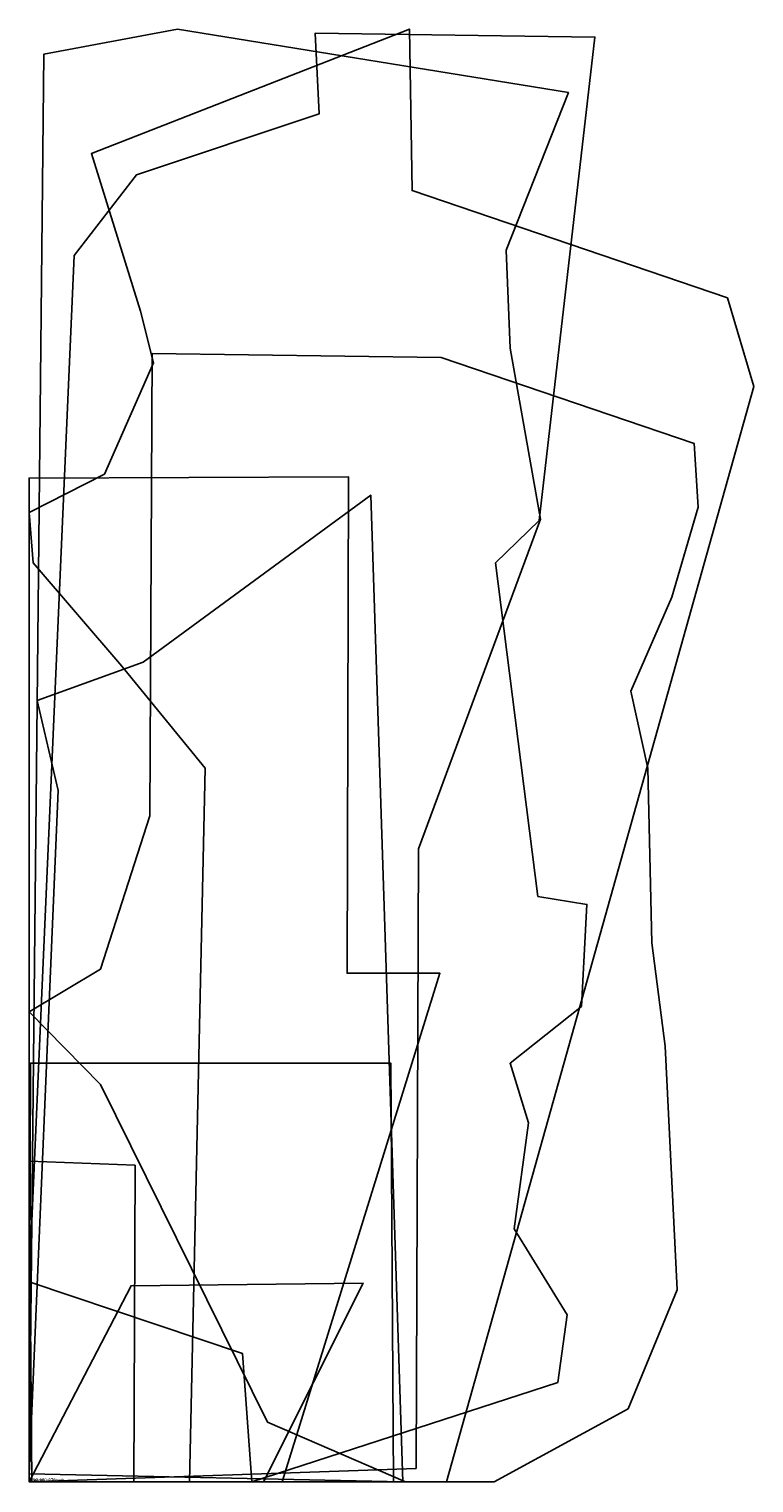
# Model space of a CAD drawing. Extents: x 0 to 547, y -1 to 1097.
import ezdxf

# ---------------------------------------------------------------- set-up
doc = ezdxf.new("R2010")
doc.units = 0
doc.layers.add('1', color=7, linetype='Continuous')
doc.layers.add('19', color=7, linetype='Continuous')

# ---------------------------------------------------------------- blocks, each defined once
blk = doc.blocks.new('PART001')
at = {"layer": '1'}
blk.add_lwpolyline([(292, 10), (294, 478), (386, 727), (363, 856), (360, 930), (407, 1049), (112, 1097), (11, 1078), (0, 0)], close=True, dxfattribs=at)
at = {"layer": '19'}
blk.add_text('PART001', height=1, dxfattribs=at).set_placement((0, 0))
blk = doc.blocks.new('PART002')
at = {"layer": '1'}
blk.add_lwpolyline([(275, 0), (273, 316), (1, 316), (0, 0)], close=True, dxfattribs=at)
at = {"layer": '19'}
blk.add_text('PART002', height=1, dxfattribs=at).set_placement((0, 0))
blk = doc.blocks.new('PART003')
at = {"layer": '1'}
blk.add_lwpolyline([(79, 0), (80, 239), (0, 242), (2, 0)], close=True, dxfattribs=at)
at = {"layer": '19'}
blk.add_text('PART003', height=1, dxfattribs=at).set_placement((0, 0))
blk = doc.blocks.new('PART004')
at = {"layer": '1'}
blk.add_lwpolyline([(0, 0), (191, 0), (310, 384), (240, 384), (241, 759), (0, 758)], close=True, dxfattribs=at)
at = {"layer": '19'}
blk.add_text('PART004', height=1, dxfattribs=at).set_placement((0, 0))
blk = doc.blocks.new('PART005')
at = {"layer": '1'}
blk.add_lwpolyline([(0, 0), (177, 0), (252, 150), (77, 148)], close=True, dxfattribs=at)
at = {"layer": '19'}
blk.add_text('PART005', height=1, dxfattribs=at).set_placement((0, 0))
blk = doc.blocks.new('PART006')
at = {"layer": '1'}
blk.add_lwpolyline([(93, 852), (91, 503), (54, 387), (0, 355), (54, 300), (180, 45), (284, 0), (351, 0), (452, 55), (489, 145), (480, 329), (470, 407), (467, 539), (454, 597), (485, 668), (505, 736), (502, 784), (311, 849)], close=True, dxfattribs=at)
at = {"layer": '19'}
blk.add_text('PART006', height=1, dxfattribs=at).set_placement((0, 0))
blk = doc.blocks.new('PART007')
at = {"layer": '1'}
blk.add_lwpolyline([(315, 0), (547, 827), (527, 894), (289, 975), (287, 1097), (47, 1003), (84, 884), (94, 845), (57, 761), (0, 732), (3, 694), (70, 616), (133, 539), (121, 0)], close=True, dxfattribs=at)
at = {"layer": '19'}
blk.add_text('PART007', height=1, dxfattribs=at).set_placement((0, 0))
blk = doc.blocks.new('PART008')
at = {"layer": '1'}
blk.add_lwpolyline([(0, 151), (161, 97), (168, 0), (399, 75), (406, 126), (366, 191), (377, 271), (363, 316), (417, 359), (421, 436), (384, 442), (352, 694), (385, 726), (427, 1091), (216, 1094), (219, 1033), (81, 987), (34, 926)], close=True, dxfattribs=at)
at = {"layer": '19'}
blk.add_text('PART008', height=1, dxfattribs=at).set_placement((0, 0))
blk = doc.blocks.new('PART009')
at = {"layer": '1'}
blk.add_lwpolyline([(282, 0), (258, 745), (86, 619), (6, 590), (22, 522), (0, 6)], close=True, dxfattribs=at)
at = {"layer": '19'}
blk.add_text('PART009', height=1, dxfattribs=at).set_placement((0, 0))

msp = doc.modelspace()

# ---------------------------------------------------------------- block references
ref = msp.add_blockref('PART001', (0, 0))
ref.add_attrib('AOF_MIRROR_ALLOWED', '0', (0, 0), dxfattribs={"height": 2.5})
ref.add_attrib('AOF_COORDINATE_SYSTEM', 'x_width_y_length', (0, 0), dxfattribs={"height": 2.5})
ref.add_attrib('AOF_ROTATIONS', '0 90 180 270', (0, 0), dxfattribs={"height": 2.5})
ref = msp.add_blockref('PART007', (0, 0))
ref.add_attrib('AOF_MIRROR_ALLOWED', '0', (0, 0), dxfattribs={"height": 2.5})
ref.add_attrib('AOF_COORDINATE_SYSTEM', 'x_width_y_length', (0, 0), dxfattribs={"height": 2.5})
ref.add_attrib('AOF_ROTATIONS', '0 90 180 270', (0, 0), dxfattribs={"height": 2.5})
ref = msp.add_blockref('PART008', (0, 0))
ref.add_attrib('AOF_MIRROR_ALLOWED', '0', (0, 0), dxfattribs={"height": 2.5})
ref.add_attrib('AOF_COORDINATE_SYSTEM', 'x_width_y_length', (0, 0), dxfattribs={"height": 2.5})
ref.add_attrib('AOF_ROTATIONS', '0 90 180 270', (0, 0), dxfattribs={"height": 2.5})
ref = msp.add_blockref('PART006', (0, 0))
ref.add_attrib('AOF_MIRROR_ALLOWED', '0', (0, 0), dxfattribs={"height": 2.5})
ref.add_attrib('AOF_COORDINATE_SYSTEM', 'x_width_y_length', (0, 0), dxfattribs={"height": 2.5})
ref.add_attrib('AOF_ROTATIONS', '0 90 180 270', (0, 0), dxfattribs={"height": 2.5})
ref = msp.add_blockref('PART004', (0, 0))
ref.add_attrib('AOF_MIRROR_ALLOWED', '0', (0, 0), dxfattribs={"height": 2.5})
ref.add_attrib('AOF_COORDINATE_SYSTEM', 'x_width_y_length', (0, 0), dxfattribs={"height": 2.5})
ref.add_attrib('AOF_ROTATIONS', '0 90 180 270', (0, 0), dxfattribs={"height": 2.5})
ref = msp.add_blockref('PART009', (0, 0))
ref.add_attrib('AOF_MIRROR_ALLOWED', '0', (0, 0), dxfattribs={"height": 2.5})
ref.add_attrib('AOF_COORDINATE_SYSTEM', 'x_width_y_length', (0, 0), dxfattribs={"height": 2.5})
ref.add_attrib('AOF_ROTATIONS', '0 90 180 270', (0, 0), dxfattribs={"height": 2.5})
ref = msp.add_blockref('PART002', (0, 0))
ref.add_attrib('AOF_MIRROR_ALLOWED', '0', (0, 0), dxfattribs={"height": 2.5})
ref.add_attrib('AOF_COORDINATE_SYSTEM', 'x_width_y_length', (0, 0), dxfattribs={"height": 2.5})
ref.add_attrib('AOF_ROTATIONS', '0 90 180 270', (0, 0), dxfattribs={"height": 2.5})
ref = msp.add_blockref('PART003', (0, 0))
ref.add_attrib('AOF_MIRROR_ALLOWED', '0', (0, 0), dxfattribs={"height": 2.5})
ref.add_attrib('AOF_COORDINATE_SYSTEM', 'x_width_y_length', (0, 0), dxfattribs={"height": 2.5})
ref.add_attrib('AOF_ROTATIONS', '0 90 180 270', (0, 0), dxfattribs={"height": 2.5})
ref = msp.add_blockref('PART005', (0, 0))
ref.add_attrib('AOF_MIRROR_ALLOWED', '0', (0, 0), dxfattribs={"height": 2.5})
ref.add_attrib('AOF_COORDINATE_SYSTEM', 'x_width_y_length', (0, 0), dxfattribs={"height": 2.5})
ref.add_attrib('AOF_ROTATIONS', '0 90 180 270', (0, 0), dxfattribs={"height": 2.5})

doc.saveas('drawing.dxf')
